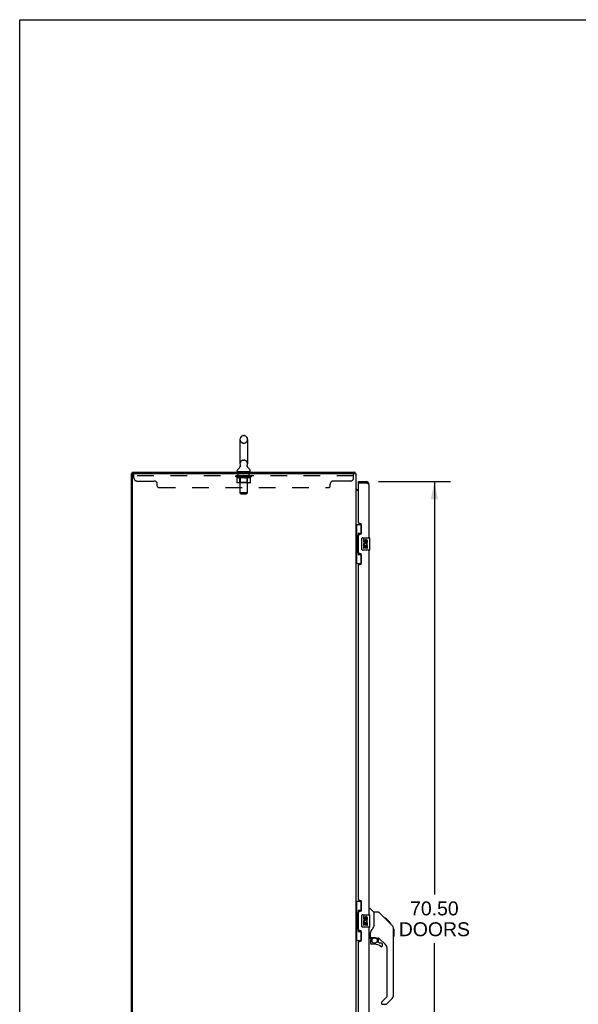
# Model space of a CAD drawing. Header units: inches. Extents: x 0 to 243, y 0 to 157.
# Tile 7 of 22: x 0 to 45, y 78 to 157. Entities that reach past the tile are written whole.
import ezdxf

# ---------------------------------------------------------------- set-up
doc = ezdxf.new("R2010")
doc.units = ezdxf.units.IN
doc.header["$LTSCALE"] = 13.357143
doc.header["$MEASUREMENT"] = 0
doc.linetypes.add('HIDDEN', pattern=[0.2, 0.1, -0.1])
doc.layers.get('0').update_dxf_attribs({"linetype": 'CONTINUOUS'})
for name, color, linetype in [('02___PRT_ALL_AXES', 7, 'CONTINUOUS'), ('DEFAULT_2', 8, 'HIDDEN'), ('DIMENSIONS', 7, 'CONTINUOUS')]:
    doc.layers.add(name, color=color, linetype=linetype)
doc.styles.get("Standard").update_dxf_attribs({"font": 'arial.ttf'})
doc.dimstyles.new('DIMSTYLE_2', dxfattribs={"dimtxt": 1.114286, "dimasz": 1.428571, "dimexe": 0.09, "dimexo": 0.07, "dimgap": 0.039, "dimtad": 0, "dimtih": 1, "dimtoh": 1, "dimzin": 4, "dimdsep": 46, "dimtxsty": 'Standard', "dimblk": '_FILLED', "dimblk1": '_FILLED', "dimblk2": '_FILLED', "dimcen": 0.09, "dimazin": 1, "dimtfac": 1, "dimtdec": 3, "dimtofl": 0, "dimtmove": 0, "dimatfit": 3, "dimldrblk": '_FILLED', "dimfxl": 1, "dimtolj": 1, "dimtzin": 4, "dimarcsym": 0})

# ---------------------------------------------------------------- blocks, each defined once
blk = doc.blocks.new('_FILLED')
at = {"color": 0, "linetype": 'ByBlock'}
blk.add_solid([(0, 0), (-1, 0.2), (-1, -0.2)], dxfattribs=at)
blk = doc.blocks.new('*D19')
at = {"layer": 'DIMENSIONS', "color": 2, "linetype": 'Continuous'}
for p, q in [((28.789, 120.07), (34.556, 120.07)), ((33.27, 120.07), (33.27, 86.937)), ((33.27, 49.57), (33.27, 83.037)), ((28.789, 49.57), (34.556, 49.57))]:
    blk.add_line(p, q, dxfattribs=at)
at = {"layer": 'DIMENSIONS', "color": 2, "linetype": 'Continuous', "xscale": 1.4285714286, "yscale": 1.4285714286, "zscale": 1.4285714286}
for p, rotation in [((33.27, 120.07), 90), ((33.27, 49.57), 270)]:
    blk.add_blockref('_FILLED', p, dxfattribs=dict(at, rotation=rotation))
at = {"layer": 'DIMENSIONS', "color": 2, "linetype": 'Continuous', "insert": (33.27, 86.38), "char_height": 1.1143, "width": 5.69984, "attachment_point": 2, "line_spacing_factor": 0.9}
blk.add_mtext('70.50\\PDOORS', dxfattribs=at)

msp = doc.modelspace()

# ---------------------------------------------------------------- linework, layer by layer
at = {"color": 7, "linetype": 'Continuous'}
for p, q in [((0, 0), (0, 157.143)), ((0, 157.143), (242.857, 157.143)), ((17.671, 123.466), (17.671, 121.491)), ((17.934, 123.766), (18.021, 123.766)), ((18.283, 123.466), (18.283, 121.491)), ((17.454, 120.919), (17.454, 120.958)), ((17.686, 121.272), (17.684, 121.267)), ((18.5, 120.919), (18.5, 120.958)), ((9.029, 120.716), (8.977, 120.716)), ((9.029, 120.82), (9.029, 120.716)), ((9.029, 120.82), (26.9, 120.82)), ((17.477, 120.85), (17.477, 120.82)), ((18.477, 120.85), (17.477, 120.85)), ((18.477, 120.85), (18.477, 120.82)), ((26.9, 120.82), (26.9, 120.716)), ((26.914, 120.774), (26.912, 120.789)), ((26.927, 120.723), (26.917, 120.716)), ((26.982, 119.456), (26.98, 119.454)), ((27.12, 119.424), (27.181, 119.424)), ((27.181, 119.966), (27.181, 120.07)), ((27.201, 119.966), (27.181, 119.966)), ((27.789, 120.07), (27.789, 119.966)), ((26.977, 116.645), (27.418, 116.645)), ((27.016, 116.645), (27.016, 115.62)), ((27.381, 116.645), (27.381, 115.865)), ((26.995, 115.62), (26.995, 114.52)), ((26.995, 115.62), (27.117, 115.62)), ((27.117, 115.65), (27.117, 115.671)), ((27.117, 114.52), (27.117, 115.62)), ((27.154, 115.91), (27.154, 114.23)), ((27.381, 115.91), (27.154, 115.91)), ((27.44, 114.67), (27.44, 115.47)), ((27.54, 115.57), (28.08, 115.57)), ((28.095, 114.585), (28.095, 115.555)), ((26.995, 114.52), (27.117, 114.52)), ((27.016, 114.52), (27.016, 113.495)), ((27.117, 114.469), (27.117, 114.49)), ((27.154, 114.23), (27.381, 114.23)), ((27.381, 114.275), (27.381, 113.495)), ((28.08, 114.57), (27.54, 114.57)), ((26.977, 113.495), (27.418, 113.495)), ((26.977, 86.395), (27.418, 86.395)), ((27.016, 86.395), (27.016, 85.37)), ((27.381, 86.395), (27.381, 85.615)), ((26.995, 85.37), (27.117, 85.37)), ((26.995, 85.37), (26.995, 84.27)), ((27.117, 85.4), (27.117, 85.421)), ((27.117, 84.27), (27.117, 85.37)), ((27.381, 85.66), (27.154, 85.66)), ((27.154, 85.66), (27.154, 83.98)), ((28.035, 85.824), (28.098, 85.824)), ((28.423, 85.515), (28.126, 85.812)), ((28.79, 85.509), (28.429, 85.509)), ((28.429, 84.405), (28.429, 85.509)), ((29.611, 84.721), (28.846, 85.486)), ((27.44, 84.42), (27.44, 85.22)), ((27.54, 85.32), (28.08, 85.32)), ((28.095, 84.335), (28.095, 85.305)), ((29.367, 85.031), (29.3, 85.031)), ((29.375, 85.024), (29.308, 85.024)), ((29.384, 85.014), (29.317, 85.014)), ((29.391, 85.008), (29.324, 85.008)), ((29.399, 85), (29.332, 85)), ((29.418, 84.98), (29.352, 84.98)), ((29.367, 85.031), (29.694, 84.705)), ((29.441, 84.958), (29.374, 84.958)), ((29.464, 84.934), (29.397, 84.934)), ((29.488, 84.911), (29.421, 84.911)), ((29.512, 84.887), (29.445, 84.887)), ((29.535, 84.863), (29.469, 84.863)), ((29.558, 84.841), (29.491, 84.841)), ((29.578, 84.821), (29.511, 84.821)), ((29.595, 84.803), (29.528, 84.803)), ((29.608, 84.79), (29.541, 84.79)), ((29.612, 84.786), (29.546, 84.786)), ((29.615, 84.784), (29.548, 84.784)), ((29.614, 84.784), (29.548, 84.784)), ((29.616, 84.783), (29.549, 84.783)), ((29.584, 84.748), (29.55, 84.782)), ((29.618, 84.781), (29.551, 84.781)), ((29.623, 84.776), (29.556, 84.776)), ((29.629, 84.77), (29.562, 84.77)), ((29.642, 84.757), (29.575, 84.757)), ((29.611, 84.721), (29.584, 84.748)), ((29.657, 84.741), (29.59, 84.741)), ((29.665, 84.734), (29.598, 84.734)), ((29.672, 84.727), (29.605, 84.727)), ((29.611, 84.721), (29.889, 84.442)), ((29.684, 84.715), (29.617, 84.715)), ((29.689, 84.71), (29.622, 84.71)), ((29.692, 84.706), (29.626, 84.706)), ((29.694, 84.705), (29.627, 84.705)), ((29.694, 84.705), (29.627, 84.705)), ((29.694, 84.704), (29.628, 84.704)), ((29.779, 84.62), (29.694, 84.704)), ((29.712, 84.62), (29.779, 84.62)), ((29.78, 84.618), (29.713, 84.618)), ((29.783, 84.616), (29.716, 84.616)), ((29.78, 84.618), (29.783, 84.616)), ((26.995, 84.27), (27.117, 84.27)), ((27.016, 84.27), (27.016, 83.245)), ((27.117, 84.219), (27.117, 84.24)), ((27.154, 83.98), (27.381, 83.98)), ((27.381, 84.025), (27.381, 83.245)), ((28.08, 84.32), (27.54, 84.32)), ((28.154, 83.481), (28.154, 83.888)), ((28.429, 84.467), (28.408, 84.41)), ((30.003, 84.187), (30.003, 84.194)), ((30.004, 78.881), (30.004, 84.165)), ((30.016, 84.169), (30.016, 83.582)), ((26.977, 83.245), (27.418, 83.245)), ((28.035, 83.442), (28.114, 83.442)), ((28.154, 83.264), (28.154, 83.027)), ((28.173, 83.483), (28.468, 83.483)), ((28.211, 83.404), (28.291, 83.483)), ((28.217, 83.398), (28.214, 83.401)), ((28.221, 83.394), (28.217, 83.398)), ((28.225, 83.39), (28.221, 83.394)), ((28.654, 83.442), (28.741, 83.442)), ((28.783, 83.11), (28.783, 83.437)), ((28.787, 83.102), (28.859, 83.03)), ((29.319, 82.946), (28.818, 83.447)), ((29.02, 83.027), (28.867, 83.027)), ((28.468, 82.948), (28.232, 82.948)), ((29.098, 82.829), (29.098, 82.948)), ((29.492, 78.795), (29.492, 82.528)), ((29.02, 78.271), (29.02, 78.206)), ((29.033, 78.304), (29.469, 78.74)), ((29.889, 78.602), (29.436, 78.15)), ((29.098, 78.127), (29.381, 78.127))]:
    msp.add_line(p, q, dxfattribs=at)
at = {"color": 3, "linetype": 'Continuous'}
for p, q in [((8.977, 48.924), (8.977, 120.716)), ((9.029, 120.716), (26.977, 120.716)), ((9.029, 120.654), (9.029, 48.987)), ((26.977, 120.716), (26.977, 48.924)), ((27.181, 119.372), (26.977, 119.372)), ((27.181, 120.07), (27.789, 120.07)), ((27.181, 116.778), (27.181, 119.946)), ((27.201, 119.966), (27.789, 119.966)), ((28.035, 115.57), (28.035, 119.824)), ((27.301, 116.718), (27.241, 116.718)), ((27.431, 115.968), (27.431, 116.588)), ((27.181, 114.363), (27.181, 115.778)), ((27.241, 115.838), (27.301, 115.838)), ((27.301, 114.303), (27.241, 114.303)), ((27.431, 113.553), (27.431, 114.173)), ((28.035, 85.32), (28.035, 114.57)), ((27.181, 86.528), (27.181, 113.363)), ((27.241, 113.423), (27.301, 113.423)), ((27.301, 86.468), (27.241, 86.468)), ((27.431, 85.718), (27.431, 86.338)), ((27.181, 84.113), (27.181, 85.528)), ((27.241, 85.588), (27.301, 85.588)), ((27.301, 84.053), (27.241, 84.053)), ((27.431, 83.303), (27.431, 83.923)), ((28.035, 55.07), (28.035, 84.32)), ((27.181, 56.278), (27.181, 83.113)), ((27.241, 83.173), (27.301, 83.173))]:
    msp.add_line(p, q, dxfattribs=at)
at = {"color": 7, "linetype": 'Continuous'}
for points in [[(17.691, 121.383), (17.692, 121.379), (17.694, 121.375), (17.695, 121.37), (17.696, 121.365), (17.697, 121.36), (17.698, 121.355), (17.699, 121.35), (17.699, 121.345), (17.7, 121.34), (17.7, 121.335), (17.7, 121.33), (17.7, 121.325), (17.699, 121.32), (17.699, 121.315), (17.698, 121.31), (17.697, 121.305), (17.696, 121.3), (17.695, 121.295), (17.693, 121.29), (17.692, 121.286), (17.69, 121.281), (17.688, 121.276), (17.686, 121.272)], [(18.271, 121.267), (18.269, 121.272), (18.267, 121.276), (18.265, 121.281), (18.263, 121.285), (18.261, 121.29), (18.26, 121.295), (18.259, 121.3), (18.258, 121.305), (18.257, 121.31), (18.256, 121.315), (18.256, 121.32), (18.255, 121.325), (18.255, 121.33), (18.255, 121.335), (18.255, 121.34), (18.255, 121.345), (18.256, 121.35), (18.257, 121.355), (18.257, 121.36), (18.258, 121.365), (18.26, 121.37), (18.261, 121.375), (18.263, 121.379), (18.264, 121.383)], [(26.912, 120.789), (26.912, 120.794), (26.911, 120.798), (26.911, 120.802), (26.91, 120.806), (26.909, 120.809), (26.909, 120.812), (26.908, 120.814), (26.907, 120.816), (26.905, 120.818), (26.904, 120.819), (26.903, 120.82), (26.902, 120.82), (26.9, 120.82)], [(26.927, 120.723), (26.925, 120.725), (26.924, 120.728), (26.922, 120.731), (26.921, 120.735), (26.919, 120.74), (26.918, 120.744), (26.917, 120.749), (26.916, 120.754), (26.915, 120.759), (26.915, 120.764), (26.914, 120.769), (26.914, 120.774)], [(26.98, 119.454), (26.979, 119.452), (26.978, 119.451), (26.978, 119.449), (26.977, 119.448), (26.977, 119.447)], [(26.989, 119.464), (26.987, 119.462), (26.985, 119.46), (26.983, 119.458), (26.982, 119.456)], [(26.999, 119.472), (26.996, 119.469), (26.993, 119.467), (26.991, 119.465), (26.989, 119.464)], [(27.006, 119.48), (27.007, 119.48), (27.007, 119.479), (27.006, 119.479), (27.006, 119.478), (27.005, 119.477), (27.004, 119.476), (27.003, 119.475), (27.001, 119.473), (26.999, 119.472)], [(27.154, 115.886), (27.155, 115.883), (27.155, 115.879), (27.156, 115.875), (27.157, 115.871), (27.159, 115.866), (27.161, 115.861), (27.163, 115.856), (27.166, 115.85), (27.17, 115.843), (27.174, 115.836), (27.178, 115.829), (27.183, 115.821), (27.188, 115.813), (27.19, 115.809)], [(27.44, 115.47), (27.441, 115.476), (27.441, 115.483), (27.442, 115.489), (27.444, 115.495), (27.445, 115.5), (27.447, 115.506)], [(27.447, 114.634), (27.445, 114.64), (27.444, 114.645), (27.442, 114.651), (27.441, 114.657), (27.441, 114.664), (27.44, 114.67)], [(27.19, 114.331), (27.188, 114.327), (27.183, 114.319), (27.178, 114.311), (27.174, 114.304), (27.17, 114.297), (27.166, 114.291), (27.163, 114.285), (27.161, 114.279), (27.159, 114.274), (27.157, 114.269), (27.156, 114.265), (27.155, 114.261), (27.155, 114.257), (27.154, 114.254)], [(27.154, 85.636), (27.155, 85.633), (27.155, 85.629), (27.156, 85.625), (27.157, 85.621), (27.159, 85.616), (27.161, 85.611), (27.163, 85.606), (27.166, 85.6), (27.17, 85.593), (27.174, 85.586), (27.178, 85.579), (27.183, 85.571), (27.188, 85.563), (27.19, 85.559)], [(28.846, 85.486), (28.838, 85.493), (28.83, 85.498), (28.82, 85.503), (28.811, 85.506), (28.801, 85.508), (28.79, 85.509)], [(27.44, 85.22), (27.441, 85.226), (27.441, 85.233), (27.442, 85.239), (27.444, 85.245), (27.445, 85.25), (27.447, 85.256)], [(29.55, 84.782), (29.528, 84.804), (29.506, 84.826), (29.484, 84.848)], [(27.19, 84.081), (27.188, 84.077), (27.183, 84.069), (27.178, 84.061), (27.174, 84.054), (27.17, 84.047), (27.166, 84.041), (27.163, 84.035), (27.161, 84.029), (27.159, 84.024), (27.157, 84.019), (27.156, 84.015), (27.155, 84.011), (27.155, 84.007), (27.154, 84.004)], [(27.447, 84.384), (27.445, 84.39), (27.444, 84.395), (27.442, 84.401), (27.441, 84.407), (27.441, 84.414), (27.44, 84.42)], [(28.207, 84.059), (28.196, 84.043), (28.181, 84.014), (28.168, 83.982), (28.16, 83.948), (28.155, 83.913), (28.154, 83.888)], [(28.408, 84.41), (28.378, 84.341), (28.341, 84.27), (28.299, 84.197), (28.251, 84.124), (28.207, 84.059)], [(30.004, 84.165), (30.003, 84.193), (29.998, 84.235), (29.988, 84.276), (29.974, 84.315), (29.956, 84.352), (29.934, 84.388), (29.909, 84.421), (29.889, 84.442)], [(28.225, 83.39), (28.216, 83.379), (28.207, 83.369), (28.2, 83.357), (28.193, 83.345), (28.187, 83.332), (28.182, 83.319), (28.178, 83.306), (28.176, 83.292), (28.174, 83.278), (28.174, 83.264)], [(28.214, 83.401), (28.213, 83.402), (28.212, 83.403), (28.211, 83.403), (28.211, 83.404)], [(28.468, 83.483), (28.475, 83.483), (28.495, 83.482), (28.516, 83.48), (28.537, 83.476), (28.557, 83.471), (28.575, 83.466), (28.591, 83.46), (28.605, 83.455), (28.617, 83.451), (28.627, 83.448), (28.636, 83.445), (28.644, 83.443)], [(28.644, 83.443), (28.652, 83.442), (28.653, 83.442)]]:
    msp.add_lwpolyline(points, dxfattribs=at)
at = {"color": 3, "linetype": 'Continuous'}
for points in [[(27.883, 119.93), (27.868, 119.936), (27.853, 119.942), (27.837, 119.948), (27.821, 119.954), (27.789, 119.966)], [(28.035, 119.824), (28.035, 119.829), (28.033, 119.835), (28.031, 119.841), (28.027, 119.847), (28.022, 119.853), (28.017, 119.859), (28.01, 119.865), (28.002, 119.871), (27.994, 119.877), (27.984, 119.883), (27.974, 119.889), (27.963, 119.895), (27.951, 119.901), (27.939, 119.907), (27.926, 119.913), (27.912, 119.919), (27.898, 119.924), (27.883, 119.93)]]:
    msp.add_lwpolyline(points, dxfattribs=at)
at = {"color": 7, "linetype": 'Continuous'}
msp.add_circle((28.468, 83.243), 0.217, dxfattribs=at)
for centre, radius, start, end in [((17.977, 123.466), 0.306, 105.63034, 180), ((17.934, 123.622), 0.144, 90, 105.63034), ((18.021, 123.622), 0.144, 74.36966, 90), ((17.977, 123.466), 0.306, 0, 74.36966), ((17.598, 120.958), 0.144, 124.66265, 180), ((17.523, 120.919), 0.069, 180, 270), ((17.219, 121.507), 0.523, 304.66237, 336.93176), ((17.977, 121.491), 0.306, 180, 200.48713), ((18.736, 121.507), 0.523, 203.06823, 235.33763), ((17.977, 121.491), 0.306, 339.51287, 360), ((18.431, 120.919), 0.069, 270, 360), ((18.357, 120.958), 0.144, 0, 55.33735), ((26.731, 120.574), 0.246, 35.33047, 37.39407), ((27.12, 119.567), 0.142, 180, 270), ((27.789, 119.824), 0.142, 48.63357, 90), ((27.871, 119.68), 0.26, 90, 92.62743), ((27.54, 115.47), 0.1, 90, 158.80036), ((28.08, 115.555), 0.015, 0, 90), ((27.54, 114.67), 0.1, 201.20502, 270), ((28.08, 114.585), 0.015, 270, 360), ((28.098, 85.785), 0.0394, 45, 90), ((28.409, 85.501), 0.0197, 0, 45), ((27.54, 85.22), 0.1, 90, 158.80036), ((28.08, 85.305), 0.015, 0, 90), ((27.54, 84.42), 0.1, 201.20502, 270), ((28.08, 84.335), 0.015, 270, 360), ((29.996, 84.169), 0.0197, 0, 68.93953), ((28.114, 83.481), 0.0394, 270, 360), ((28.173, 83.503), 0.0197, 180, 270), ((28.35, 83.264), 0.197, 135, 180), ((28.232, 83.027), 0.0787, 180, 270), ((28.741, 83.245), 0.197, 52.51213, 90), ((28.795, 83.11), 0.0118, 180, 225), ((28.867, 83.039), 0.0118, 225, 270), ((29.02, 82.948), 0.0787, 0, 90), ((29.996, 83.582), 0.0197, 293.60704, 360), ((28.468, 82.161), 0.787, 50.4788, 90), ((29.02, 82.829), 0.0787, 230.4788, 360), ((28.902, 82.528), 0.591, 0, 45), ((29.067, 78.271), 0.0472, 135, 180), ((29.413, 78.795), 0.0787, 315, 360), ((29.61, 78.881), 0.394, 315, 360), ((29.098, 78.206), 0.0787, 180, 270), ((29.381, 78.206), 0.0787, 270, 315)]:
    msp.add_arc(centre, radius, start, end, dxfattribs=at)
at = {"color": 3, "linetype": 'Continuous'}
for centre, radius, start, end in [((9.092, 120.654), 0.0625, 90, 180), ((27.201, 119.946), 0.02, 90, 180), ((27.789, 119.824), 0.246, 0, 90), ((27.241, 116.778), 0.06, 180, 270), ((27.301, 116.588), 0.13, 0, 90), ((27.241, 115.778), 0.06, 90, 180), ((27.301, 115.968), 0.13, 270, 360), ((27.241, 114.363), 0.06, 180, 270), ((27.301, 114.173), 0.13, 0, 90), ((27.241, 113.363), 0.06, 90, 180), ((27.301, 113.553), 0.13, 270, 360), ((27.241, 86.528), 0.06, 180, 270), ((27.301, 86.338), 0.13, 0, 90), ((27.241, 85.528), 0.06, 90, 180), ((27.301, 85.718), 0.13, 270, 360), ((27.241, 84.113), 0.06, 180, 270), ((27.301, 83.923), 0.13, 0, 90), ((27.241, 83.113), 0.06, 90, 180), ((27.301, 83.303), 0.13, 270, 360)]:
    msp.add_arc(centre, radius, start, end, dxfattribs=at)
at = {"color": 7, "linetype": 'Continuous'}
for centre, start_param, end_param in [((27.222, 115.661), 0.699287, 1.51401), ((27.222, 115.661), -4.655602, -3.84088), ((27.222, 114.48), 0.699287, 1.51401), ((27.222, 114.48), -4.655602, -3.84088), ((27.222, 85.411), 0.699287, 1.51401), ((27.222, 85.411), -4.655602, -3.84088), ((27.222, 84.23), 0.699287, 1.51401), ((27.222, 84.23), -4.655602, -3.84088)]:
    msp.add_ellipse(centre, major_axis=(0, 0.18), ratio=0.579493, start_param=start_param, end_param=end_param, dxfattribs=at)
at = {"layer": '02___PRT_ALL_AXES', "color": 8, "linetype": 'HIDDEN'}
for p, q in [((17.54, 120.529), (17.54, 120.716)), ((18.415, 120.716), (17.54, 120.716)), ((18.415, 120.529), (17.54, 120.529)), ((18.415, 120.529), (18.415, 120.716))]:
    msp.add_line(p, q, dxfattribs=at)
at = {"layer": '02___PRT_ALL_AXES', "color": 7, "linetype": 'Continuous'}
for p, q in [((27.578, 115.416), (27.578, 115.279)), ((27.641, 115.416), (27.578, 115.416)), ((27.641, 115.279), (27.641, 115.416)), ((27.578, 114.955), (27.578, 114.724)), ((27.596, 114.955), (27.578, 114.955)), ((27.578, 114.724), (27.641, 114.724)), ((27.631, 114.955), (27.658, 114.974)), ((27.631, 114.955), (27.892, 114.955)), ((27.641, 114.724), (27.641, 114.892)), ((27.641, 114.892), (27.706, 114.892)), ((27.706, 115.342), (27.706, 115.273)), ((27.706, 114.892), (27.706, 114.756)), ((27.706, 114.756), (27.767, 114.756)), ((27.767, 115.279), (27.767, 115.321)), ((27.767, 114.756), (27.767, 114.892)), ((27.767, 114.892), (27.83, 114.892)), ((27.822, 114.991), (27.879, 114.966)), ((27.83, 115.322), (27.83, 115.185)), ((27.83, 115.185), (27.892, 115.185)), ((27.83, 114.892), (27.83, 114.724)), ((27.83, 114.724), (27.892, 114.724)), ((27.892, 115.185), (27.892, 115.322)), ((27.892, 114.724), (27.892, 114.955)), ((27.641, 85.166), (27.578, 85.166)), ((27.578, 85.166), (27.578, 85.029)), ((27.596, 84.705), (27.578, 84.705)), ((27.578, 84.705), (27.578, 84.474)), ((27.631, 84.705), (27.658, 84.724)), ((27.631, 84.705), (27.892, 84.705)), ((27.641, 85.029), (27.641, 85.166)), ((27.641, 84.642), (27.706, 84.642)), ((27.641, 84.474), (27.641, 84.642)), ((27.706, 85.092), (27.706, 85.023)), ((27.706, 84.642), (27.706, 84.506)), ((27.767, 85.029), (27.767, 85.071)), ((27.767, 84.642), (27.83, 84.642)), ((27.767, 84.506), (27.767, 84.642)), ((27.822, 84.741), (27.879, 84.716)), ((27.83, 85.072), (27.83, 84.935)), ((27.83, 84.935), (27.892, 84.935)), ((27.83, 84.642), (27.83, 84.474)), ((27.892, 84.935), (27.892, 85.072)), ((27.892, 84.474), (27.892, 84.705)), ((27.578, 84.474), (27.641, 84.474)), ((27.706, 84.506), (27.767, 84.506)), ((27.83, 84.474), (27.892, 84.474))]:
    msp.add_line(p, q, dxfattribs=at)
for centre, radius, start, end in [((27.798, 115.322), 0.0943, 68.69989, 167.43379), ((27.798, 115.322), 0.0943, 0, 68.67039), ((27.672, 115.279), 0.0943, 180, 360), ((27.732, 115.028), 0.154, 161.41988, 206.19629), ((27.735, 115.028), 0.157, 336.59665, 161.87913), ((27.735, 115.028), 0.157, 205.73705, 207.8532), ((27.672, 115.279), 0.0314, 180, 261.22946), ((27.735, 115.028), 0.0943, 336.59665, 215.11217), ((27.672, 115.284), 0.0362, 263.42855, 341.76278), ((27.798, 115.322), 0.0314, 0, 180.04847), ((27.672, 85.029), 0.0943, 180, 360), ((27.732, 84.778), 0.154, 161.41988, 206.19629), ((27.735, 84.778), 0.157, 336.59665, 161.87913), ((27.735, 84.778), 0.157, 205.73705, 207.8532), ((27.672, 85.029), 0.0314, 180, 261.22946), ((27.735, 84.778), 0.0943, 336.59665, 215.11217), ((27.672, 85.034), 0.0362, 263.42855, 341.76278), ((27.798, 85.072), 0.0943, 68.69989, 167.43379), ((27.798, 85.072), 0.0314, 0, 180.04847), ((27.798, 85.072), 0.0943, 0, 68.67039)]:
    msp.add_arc(centre, radius, start, end, dxfattribs=at)
at = {"layer": 'DEFAULT_2', "color": 8, "linetype": 'HIDDEN'}
for p, q in [((17.934, 123.166), (18.021, 123.166)), ((17.934, 121.791), (18.021, 121.791)), ((9.165, 120.371), (9.165, 120.716)), ((26.79, 120.529), (9.165, 120.529)), ((9.415, 120.121), (10.79, 120.121)), ((17.344, 120.483), (17.344, 120.53)), ((17.443, 120.414), (17.344, 120.483)), ((18.611, 120.483), (17.344, 120.483)), ((17.354, 120.523), (17.354, 120.53)), ((17.362, 120.52), (17.362, 120.523)), ((17.362, 120.52), (18.592, 120.52)), ((17.371, 120.52), (17.371, 120.523)), ((17.372, 120.52), (17.372, 120.523)), ((17.382, 120.523), (17.382, 120.53)), ((17.399, 120.52), (17.399, 120.523)), ((17.4, 120.52), (17.4, 120.523)), ((17.429, 120.523), (17.429, 120.53)), ((17.443, 120.52), (17.443, 120.523)), ((17.443, 120.009), (17.443, 120.414)), ((17.443, 120.414), (17.457, 120.404)), ((17.446, 120.52), (17.446, 120.523)), ((17.65, 120.523), (17.449, 120.523)), ((17.471, 120.396), (17.457, 120.404)), ((17.485, 120.388), (17.471, 120.396)), ((17.498, 120.382), (17.485, 120.389)), ((17.492, 120.523), (17.492, 120.53)), ((17.494, 120.52), (17.494, 120.523)), ((17.494, 120.52), (17.494, 120.523)), ((17.497, 120.52), (17.497, 120.523)), ((17.512, 120.376), (17.498, 120.382)), ((17.505, 120.52), (17.505, 120.523)), ((17.505, 120.52), (17.505, 120.523)), ((17.508, 120.52), (17.508, 120.523)), ((17.511, 120.52), (17.511, 120.524)), ((17.525, 120.372), (17.512, 120.376)), ((17.516, 120.52), (17.516, 120.523)), ((17.629, 120.372), (17.525, 120.372)), ((17.53, 120.52), (17.53, 120.523)), ((17.548, 120.52), (17.548, 120.523)), ((17.549, 120.52), (17.549, 120.526)), ((17.569, 120.52), (17.569, 120.523)), ((17.569, 120.52), (17.569, 120.523)), ((17.57, 120.523), (17.57, 120.53)), ((17.58, 120.52), (17.58, 120.523)), ((17.584, 120.52), (17.584, 120.523)), ((17.593, 120.52), (17.593, 120.523)), ((17.605, 120.52), (17.605, 120.527)), ((17.62, 120.52), (17.62, 120.523)), ((17.623, 120.52), (17.623, 120.523)), ((17.629, 120.372), (17.642, 120.376)), ((17.656, 120.382), (17.642, 120.376)), ((17.651, 120.52), (17.651, 120.523)), ((17.717, 120.523), (17.655, 120.523)), ((17.67, 120.389), (17.656, 120.382)), ((17.661, 120.523), (17.661, 120.53)), ((17.665, 120.85), (17.665, 120.82)), ((17.665, 120.012), (17.665, 120.48)), ((17.668, 120.52), (17.668, 120.523)), ((17.683, 120.396), (17.669, 120.389)), ((17.672, 120.52), (17.672, 120.523)), ((17.677, 119.169), (17.677, 120.816)), ((17.678, 120.52), (17.678, 120.528)), ((17.682, 120.52), (17.682, 120.523)), ((17.697, 120.405), (17.683, 120.396)), ((17.693, 120.52), (17.693, 120.523)), ((17.711, 120.414), (17.697, 120.405)), ((17.711, 120.009), (17.711, 120.414)), ((17.711, 120.414), (17.74, 120.405)), ((17.717, 120.52), (17.717, 120.523)), ((17.792, 120.523), (17.733, 120.523)), ((17.768, 120.396), (17.74, 120.405)), ((17.754, 120.52), (17.754, 120.523)), ((17.761, 120.523), (17.761, 120.53)), ((17.765, 120.52), (17.765, 120.523)), ((17.767, 120.52), (17.767, 120.529)), ((17.796, 120.388), (17.768, 120.396)), ((17.77, 120.52), (17.77, 120.523)), ((17.777, 120.52), (17.777, 120.523)), ((17.792, 120.52), (17.792, 120.523)), ((17.824, 120.382), (17.796, 120.388)), ((17.873, 120.523), (17.818, 120.523)), ((17.851, 120.376), (17.823, 120.382)), ((17.832, 120.52), (17.832, 120.523)), ((17.878, 120.372), (17.851, 120.376)), ((17.863, 120.523), (17.977, 120.53)), ((17.867, 120.523), (17.867, 120.53)), ((17.868, 120.53), (17.867, 120.53)), ((17.868, 120.523), (17.868, 120.53)), ((17.868, 120.52), (17.868, 120.523)), ((17.872, 120.52), (17.872, 120.524)), ((17.873, 120.52), (17.873, 120.523)), ((17.873, 120.52), (17.873, 120.523)), ((18.076, 120.372), (17.878, 120.372)), ((17.957, 120.523), (17.908, 120.523)), ((17.914, 120.52), (17.914, 120.523)), ((17.957, 120.52), (17.957, 120.523)), ((17.975, 120.523), (17.975, 120.523)), ((17.975, 120.52), (17.975, 120.523)), ((17.975, 120.52), (17.975, 120.523)), ((17.977, 120.523), (17.977, 120.53)), ((17.977, 120.53), (18.092, 120.523)), ((17.98, 120.52), (17.98, 120.523)), ((17.98, 120.52), (17.98, 120.523)), ((17.98, 120.523), (17.98, 120.523)), ((17.998, 120.52), (17.998, 120.523)), ((17.998, 120.523), (18.046, 120.523)), ((18.041, 120.52), (18.041, 120.523)), ((18.076, 120.372), (18.104, 120.376)), ((18.082, 120.52), (18.082, 120.523)), ((18.082, 120.52), (18.082, 120.523)), ((18.082, 120.523), (18.136, 120.523)), ((18.083, 120.52), (18.083, 120.524)), ((18.087, 120.523), (18.087, 120.53)), ((18.087, 120.523), (18.087, 120.53)), ((18.087, 120.53), (18.087, 120.53)), ((18.087, 120.52), (18.087, 120.523)), ((18.132, 120.382), (18.104, 120.376)), ((18.123, 120.52), (18.123, 120.523)), ((18.16, 120.389), (18.132, 120.382)), ((18.189, 120.397), (18.16, 120.389)), ((18.162, 120.52), (18.162, 120.523)), ((18.162, 120.523), (18.222, 120.523)), ((18.178, 120.52), (18.178, 120.523)), ((18.185, 120.52), (18.185, 120.523)), ((18.188, 120.52), (18.188, 120.529)), ((18.217, 120.405), (18.188, 120.396)), ((18.19, 120.52), (18.19, 120.523)), ((18.194, 120.523), (18.194, 120.53)), ((18.201, 120.52), (18.201, 120.523)), ((18.246, 120.415), (18.217, 120.405)), ((18.237, 120.52), (18.237, 120.523)), ((18.237, 120.523), (18.299, 120.523)), ((18.246, 120.009), (18.246, 120.415)), ((18.246, 120.415), (18.261, 120.405)), ((18.261, 120.52), (18.261, 120.523)), ((18.276, 120.396), (18.261, 120.405)), ((18.272, 120.52), (18.272, 120.523)), ((18.29, 120.388), (18.276, 120.396)), ((18.277, 119.169), (18.277, 120.816)), ((18.277, 120.52), (18.277, 120.528)), ((18.283, 120.52), (18.283, 120.523)), ((18.287, 120.52), (18.287, 120.523)), ((18.29, 120.85), (18.29, 120.82)), ((18.29, 120.012), (18.29, 120.48)), ((18.304, 120.382), (18.29, 120.389)), ((18.294, 120.523), (18.294, 120.53)), ((18.304, 120.52), (18.304, 120.523)), ((18.304, 120.523), (18.611, 120.523)), ((18.319, 120.376), (18.304, 120.382)), ((18.333, 120.372), (18.319, 120.376)), ((18.332, 120.52), (18.332, 120.523)), ((18.427, 120.372), (18.333, 120.372)), ((18.335, 120.52), (18.335, 120.523)), ((18.35, 120.52), (18.35, 120.527)), ((18.361, 120.52), (18.361, 120.523)), ((18.371, 120.52), (18.371, 120.523)), ((18.375, 120.52), (18.375, 120.523)), ((18.384, 120.523), (18.384, 120.53)), ((18.386, 120.52), (18.386, 120.523)), ((18.386, 120.52), (18.386, 120.523)), ((18.406, 120.52), (18.406, 120.526)), ((18.407, 120.52), (18.407, 120.523)), ((18.425, 120.52), (18.425, 120.523)), ((18.427, 120.372), (18.441, 120.376)), ((18.439, 120.52), (18.439, 120.523)), ((18.455, 120.382), (18.441, 120.376)), ((18.443, 120.52), (18.443, 120.524)), ((18.447, 120.52), (18.447, 120.523)), ((18.45, 120.52), (18.45, 120.523)), ((18.45, 120.52), (18.45, 120.523)), ((18.47, 120.389), (18.455, 120.382)), ((18.457, 120.52), (18.457, 120.523)), ((18.46, 120.52), (18.46, 120.523)), ((18.461, 120.52), (18.461, 120.523)), ((18.463, 120.523), (18.463, 120.53)), ((18.484, 120.397), (18.47, 120.389)), ((18.499, 120.406), (18.484, 120.396)), ((18.489, 120.526), (18.61, 120.528)), ((18.489, 120.523), (18.489, 120.526)), ((18.514, 120.415), (18.499, 120.405)), ((18.509, 120.52), (18.509, 120.523)), ((18.511, 120.52), (18.511, 120.523)), ((18.514, 120.415), (18.611, 120.483)), ((18.514, 120.009), (18.514, 120.415)), ((18.526, 120.523), (18.526, 120.53)), ((18.554, 120.52), (18.554, 120.523)), ((18.556, 120.52), (18.556, 120.523)), ((18.572, 120.523), (18.572, 120.53)), ((18.583, 120.52), (18.583, 120.523)), ((18.584, 120.52), (18.584, 120.523)), ((18.592, 120.52), (18.592, 120.523)), ((18.601, 120.523), (18.601, 120.53)), ((18.61, 120.523), (18.61, 120.528)), ((18.611, 120.483), (18.611, 120.523)), ((26.54, 120.121), (25.165, 120.121)), ((26.79, 120.371), (26.79, 120.716)), ((11.04, 119.721), (11.04, 119.871)), ((11.17, 119.591), (24.785, 119.591)), ((18.471, 119.972), (17.486, 119.972)), ((17.665, 120.012), (17.625, 119.972)), ((18.29, 120.012), (17.665, 120.012)), ((17.722, 119.976), (17.72, 119.979)), ((17.727, 119.973), (17.725, 119.974)), ((17.73, 119.972), (17.727, 119.973)), ((17.732, 119.972), (17.73, 119.972)), ((18.29, 120.012), (18.33, 119.972)), ((24.915, 119.721), (24.915, 119.871)), ((17.746, 119.1), (17.677, 119.169)), ((18.277, 119.169), (17.677, 119.169)), ((17.746, 119.1), (18.208, 119.1)), ((18.208, 119.1), (18.277, 119.169))]:
    msp.add_line(p, q, dxfattribs=at)
for points in [[(17.486, 119.972), (17.481, 119.972), (17.476, 119.973), (17.471, 119.974), (17.466, 119.976), (17.461, 119.979), (17.457, 119.982), (17.453, 119.985), (17.45, 119.989), (17.447, 119.994), (17.445, 119.998), (17.444, 120.003), (17.443, 120.009)], [(17.712, 119.998), (17.711, 120.003), (17.711, 120.009)], [(17.713, 119.994), (17.712, 119.998), (17.711, 120.003), (17.711, 120.009)], [(17.725, 119.974), (17.722, 119.976), (17.72, 119.979), (17.718, 119.982), (17.716, 119.985), (17.714, 119.989), (17.713, 119.994)], [(17.718, 119.982), (17.716, 119.985), (17.714, 119.989)], [(18.225, 119.972), (18.227, 119.972), (18.23, 119.973), (18.232, 119.974), (18.235, 119.976), (18.237, 119.979), (18.239, 119.982), (18.241, 119.985), (18.243, 119.989), (18.244, 119.994), (18.245, 119.998), (18.246, 120.003), (18.246, 120.009)], [(18.471, 119.972), (18.476, 119.972), (18.481, 119.973), (18.486, 119.974), (18.491, 119.976), (18.496, 119.979), (18.5, 119.982), (18.504, 119.985), (18.507, 119.989), (18.51, 119.994), (18.512, 119.998), (18.513, 120.003), (18.514, 120.009)]]:
    msp.add_lwpolyline(points, dxfattribs=at)
for centre, radius, start, end in [((17.977, 123.466), 0.306, 180, 254.36966), ((17.977, 123.466), 0.306, 285.63034, 360), ((17.934, 123.309), 0.144, 254.36966, 270), ((18.021, 123.309), 0.144, 270, 285.63034), ((17.977, 121.491), 0.306, 105.63034, 180), ((17.934, 121.647), 0.144, 90, 105.63034), ((18.021, 121.647), 0.144, 74.36966, 90), ((17.977, 121.491), 0.306, 0, 74.36966), ((9.415, 120.371), 0.25, 180, 270), ((10.79, 119.871), 0.25, 0, 90), ((17.625, 120.48), 0.0398, 0, 89.99999), ((17.643, 120.816), 0.0345, 0, 90), ((18.312, 120.816), 0.0345, 90, 180), ((18.33, 120.48), 0.0398, 90.00001, 180), ((25.165, 119.871), 0.25, 90, 180), ((26.54, 120.371), 0.25, 270, 360), ((11.17, 119.721), 0.13, 180, 270), ((24.785, 119.721), 0.13, 270, 360)]:
    msp.add_arc(centre, radius, start, end, dxfattribs=at)
for centre, major_axis, ratio, start_param, end_param in [((17.977, 120.53), (0.633, 0.007), 0.05963, 2.96643, 3.140963), ((17.324, 120.518), (0.198, 0), 0.060556, 0.430652, 1.470503), ((17.977, 120.53), (0.633, 0), 0.060556, -3.141593, -2.96706), ((17.324, 120.511), (0.198, 0.002), 0.05963, 1.376596, 1.469874), ((17.977, 120.53), (0.633, 0.013), 0.05688, 2.791345, 2.965878), ((17.368, 120.518), (0.198, -0.002), 0.05963, 0.605815, 1.645666), ((17.3, 120.518), (0.198, 0.002), 0.05963, 0.25549, 1.295341), ((17.977, 120.53), (0.633, -0.007), 0.05963, -2.96643, -2.791898), ((17.368, 120.511), (0.198, 0), 0.060556, 1.551758, 1.645036), ((17.3, 120.511), (0.198, 0.004), 0.05688, 1.20151, 1.294789), ((17.37, 120.514), (0.164, 0.002), 0.05963, 1.065228, 1.614276), ((17.35, 120.514), (0.164, 0.003), 0.05688, 0.890143, 1.43919), ((17.408, 120.514), (0.164, 0), 0.060556, 1.240391, 1.789438), ((17.977, 120.53), (0.633, 0.019), 0.052395, 2.616403, 2.790936), ((17.431, 120.518), (0.198, -0.004), 0.05688, 0.7809, 1.820751), ((17.296, 120.518), (0.198, 0.004), 0.05688, 0.080405, 1.120256), ((17.977, 120.53), (0.633, -0.013), 0.05688, -2.791345, -2.616812), ((17.431, 120.511), (0.198, -0.002), 0.05963, 1.72692, 1.820198), ((17.296, 120.511), (0.198, 0.006), 0.052395, 1.026568, 1.119847), ((17.349, 120.514), (0.164, 0.005), 0.052395, 0.715201, 1.264248), ((17.463, 120.514), (0.164, -0.002), 0.05963, 1.415553, 1.9646), ((17.977, 120.53), (0.633, 0.025), 0.046319, 2.441654, 2.616187), ((17.51, 120.518), (0.198, -0.006), 0.052395, 0.955842, 1.995693), ((17.313, 120.518), (0.198, 0.006), 0.052395, -0.094537, 0.945314), ((17.977, 120.53), (0.633, -0.019), 0.052395, -2.616403, -2.44187), ((17.51, 120.511), (0.198, -0.004), 0.05688, 1.902006, 1.995284), ((17.313, 120.511), (0.198, 0.008), 0.046319, 0.851819, 0.945098), ((17.368, 120.514), (0.164, 0.006), 0.046319, 0.540452, 1.089499), ((17.535, 120.514), (0.164, -0.003), 0.05688, 1.590638, 2.139686), ((17.977, 120.53), (0.633, 0.029), 0.038841, 2.267123, 2.441656), ((17.604, 120.518), (0.198, -0.008), 0.046319, 1.130591, 2.170442), ((17.35, 120.518), (0.198, 0.008), 0.046319, -0.269286, 0.770565), ((17.977, 120.53), (0.633, -0.025), 0.046319, -2.441654, -2.267121), ((17.604, 120.511), (0.198, -0.006), 0.052395, 2.076947, 2.170226), ((17.35, 120.511), (0.198, 0.009), 0.038841, 0.677289, 0.770567), ((17.405, 120.514), (0.164, 0.008), 0.038841, 0.365921, 0.914969), ((17.619, 120.514), (0.164, -0.005), 0.052395, 1.76558, 2.314627), ((17.709, 120.518), (0.198, -0.009), 0.038841, 1.305122, 2.344973), ((17.977, 120.53), (0.633, 0.033), 0.030195, 2.09281, 2.267343), ((17.407, 120.518), (0.198, 0.009), 0.038841, -0.443817, 0.596034), ((17.977, 120.53), (0.633, -0.029), 0.038841, -2.267123, -2.092591), ((17.709, 120.511), (0.198, -0.008), 0.046319, 2.251696, 2.344975), ((17.407, 120.511), (0.198, 0.01), 0.030195, 0.502975, 0.596254), ((17.459, 120.514), (0.164, 0.009), 0.030195, 0.191608, 0.740655), ((17.715, 120.514), (0.164, -0.006), 0.046319, 1.940329, 2.489376), ((17.48, 120.518), (0.198, 0.01), 0.030195, -0.61813, 0.421721), ((17.822, 120.518), (0.198, -0.01), 0.030195, 1.479435, 2.519286), ((17.977, 120.53), (0.633, 0.036), 0.020645, 1.918687, 2.09322), ((17.977, 120.53), (0.633, -0.033), 0.030195, -2.09281, -1.918277), ((17.822, 120.511), (0.198, -0.009), 0.038841, 2.426227, 2.519505), ((17.48, 120.511), (0.198, 0.011), 0.020645, 0.328852, 0.422131), ((17.529, 120.514), (0.164, 0.009), 0.020645, 0.017485, 0.566532), ((17.818, 120.514), (0.164, -0.008), 0.038841, 2.11486, 2.663907), ((17.569, 120.518), (0.198, 0.011), 0.020645, -0.792253, 0.247598), ((17.939, 120.518), (0.198, -0.011), 0.020645, 1.653558, 2.693409), ((17.977, 120.53), (0.633, 0.038), 0.010478, 1.744704, 1.919237), ((17.977, 120.53), (0.633, -0.036), 0.020645, -1.918687, -1.744154), ((17.939, 120.511), (0.198, -0.01), 0.030195, 2.60054, 2.693819), ((17.569, 120.511), (0.198, 0.012), 0.010478, 0.154869, 0.248148), ((17.613, 120.514), (0.164, 0.01), 0.010478, 6.126688, 6.675735), ((17.926, 120.514), (0.164, -0.009), 0.030195, 2.289173, 2.83822), ((17.67, 120.518), (0.198, 0.012), 0.010478, -0.966236, -0.000846), ((18.058, 120.518), (0.198, -0.012), 0.010478, 1.827541, 2.867392), ((17.977, 120.53), (0.633, -0.038), 0.010478, -1.744704, -1.570171), ((18.058, 120.511), (0.198, -0.011), 0.020645, 2.774664, 2.867942), ((18.036, 120.514), (0.164, -0.009), 0.020645, 2.463296, 3.012344), ((17.897, 120.518), (0.198, 0.012), 0.010478, 0.274201, 1.314052), ((17.811, 120.514), (0.164, 0.01), 0.010478, -0.000483, 0.504314), ((17.78, 120.511), (0.198, 0.012), 0.010478, 0.099668, 0.192946), ((17.977, 120.53), (0.633, 0.038), 0.010478, -1.571421, -1.396888), ((18.175, 120.511), (0.198, -0.012), 0.010478, 2.948646, 3.041925), ((18.144, 120.514), (0.164, -0.01), 0.010478, 2.637279, 3.142076), ((18.016, 120.518), (0.198, 0.011), 0.020645, 0.448184, 1.488034), ((17.919, 120.514), (0.164, 0.009), 0.020645, 0.129249, 0.678296), ((17.897, 120.511), (0.198, 0.011), 0.020645, 0.273651, 0.366929), ((18.285, 120.518), (0.198, -0.012), 0.010478, -3.140747, -2.175357), ((17.977, 120.53), (0.633, 0.036), 0.020645, -1.397439, -1.222906), ((17.977, 120.53), (0.633, -0.038), 0.010478, 1.222355, 1.396888), ((18.133, 120.518), (0.198, 0.01), 0.030195, 0.622307, 1.662158), ((18.028, 120.514), (0.164, 0.009), 0.030195, 0.303372, 0.852419), ((18.342, 120.514), (0.164, -0.01), 0.010478, 2.749043, 3.29809), ((18.386, 120.518), (0.198, -0.011), 0.020645, 2.893995, 3.933846), ((18.016, 120.511), (0.198, 0.01), 0.030195, 0.447774, 0.541052), ((18.386, 120.511), (0.198, -0.012), 0.010478, 2.893445, 2.986723), ((17.977, 120.53), (0.633, 0.033), 0.030195, -1.223315, -1.048783), ((17.977, 120.53), (0.633, -0.036), 0.020645, 1.048373, 1.222906), ((18.246, 120.518), (0.198, 0.009), 0.038841, 0.79662, 1.836471), ((18.137, 120.514), (0.164, 0.008), 0.038841, 0.477686, 1.026733), ((18.426, 120.514), (0.164, -0.009), 0.020645, 2.57506, 3.124108), ((18.475, 120.518), (0.198, -0.01), 0.030195, 2.719872, 3.759723), ((18.351, 120.518), (0.198, 0.008), 0.046319, 0.971151, 2.011002), ((18.133, 120.511), (0.198, 0.009), 0.038841, 0.622087, 0.715366), ((18.475, 120.511), (0.198, -0.011), 0.020645, 2.719462, 2.812741), ((17.977, 120.53), (0.633, 0.029), 0.038841, -1.049002, -0.874469), ((17.977, 120.53), (0.633, -0.033), 0.030195, 0.87425, 1.048783), ((18.24, 120.514), (0.164, 0.006), 0.046319, 0.652216, 1.201263), ((18.444, 120.518), (0.198, 0.006), 0.052395, 1.1459, 2.185751), ((18.496, 120.514), (0.164, -0.009), 0.030195, 2.400937, 2.949985), ((18.548, 120.518), (0.198, -0.009), 0.038841, 2.545558, 3.585409), ((18.336, 120.514), (0.164, 0.005), 0.052395, 0.826965, 1.376012), ((18.246, 120.511), (0.198, 0.008), 0.046319, 0.796618, 0.889896), ((18.548, 120.511), (0.198, -0.01), 0.030195, 2.545339, 2.638617), ((18.524, 120.518), (0.198, 0.004), 0.05688, 1.320842, 2.360692), ((17.977, 120.53), (0.633, 0.025), 0.046319, -0.874471, -0.699939), ((17.977, 120.53), (0.633, -0.029), 0.038841, 0.699936, 0.874469), ((18.604, 120.518), (0.198, -0.008), 0.046319, 2.371028, 3.410879), ((18.55, 120.514), (0.164, -0.008), 0.038841, 2.226624, 2.775671), ((18.586, 120.518), (0.198, 0.002), 0.05963, 1.495927, 2.535778), ((18.42, 120.514), (0.164, 0.003), 0.05688, 1.001907, 1.550954), ((18.642, 120.518), (0.198, -0.006), 0.052395, 2.196279, 3.23613), ((18.587, 120.514), (0.164, -0.006), 0.046319, 2.052093, 2.601141), ((18.351, 120.511), (0.198, 0.006), 0.052395, 0.971367, 1.064645), ((18.631, 120.518), (0.198, 0), 0.060556, 2.364024, 2.71094), ((18.604, 120.511), (0.198, -0.009), 0.038841, 2.371026, 2.464304), ((18.659, 120.518), (0.198, -0.004), 0.05688, 2.021337, 3.061188), ((17.977, 120.53), (0.633, 0.019), 0.052395, -0.699723, -0.52519), ((18.655, 120.518), (0.198, -0.002), 0.05963, 1.846251, 2.886102), ((17.977, 120.53), (0.633, -0.025), 0.046319, 0.525406, 0.699939), ((18.491, 120.514), (0.164, 0.002), 0.05963, 1.176993, 1.72604), ((18.606, 120.514), (0.164, -0.005), 0.052395, 1.877344, 2.426392), ((18.547, 120.514), (0.164, 0), 0.060556, 1.352155, 1.901202), ((18.605, 120.514), (0.164, -0.003), 0.05688, 1.702402, 2.25145), ((18.585, 120.514), (0.164, -0.002), 0.05963, 1.527317, 2.076364), ((18.444, 120.511), (0.198, 0.004), 0.05688, 1.146309, 1.239587), ((18.642, 120.511), (0.198, -0.008), 0.046319, 2.196495, 2.289773), ((17.977, 120.53), (0.633, 0.013), 0.05688, -0.524781, -0.350248), ((17.977, 120.53), (0.633, -0.019), 0.052395, 0.350657, 0.52519), ((18.631, 120.511), (0.198, -0.002), 0.05963, 1.764997, 1.971333), ((18.524, 120.511), (0.198, 0.002), 0.05963, 1.321394, 1.414673), ((18.659, 120.511), (0.198, -0.006), 0.052395, 2.021746, 2.115024), ((17.977, 120.53), (0.633, 0.007), 0.05963, -0.349695, -0.175162), ((17.977, 120.53), (0.633, -0.013), 0.05688, 0.175715, 0.350248), ((18.586, 120.511), (0.198, 0), 0.060556, 1.496556, 1.589835), ((18.655, 120.511), (0.198, -0.004), 0.05688, 1.846804, 1.940083), ((17.977, 120.53), (0.633, -0.007), 0.05963, 6.27665, 6.458348), ((17.977, 120.53), (0.633, 0), 0.060556, -0.174533, -0.058352)]:
    msp.add_ellipse(centre, major_axis=major_axis, ratio=ratio, start_param=start_param, end_param=end_param, dxfattribs=at)

# ---------------------------------------------------------------- dimensions: what is measured, and where the dimension line sits
at = {"layer": 'DIMENSIONS', "color": 2, "linetype": 'Continuous'}
dim = msp.add_linear_dim(base=(33.27, 120.07), p1=(28.719, 49.57), p2=(28.719, 120.07), angle=90, text='<>\\PDOORS', dimstyle='DIMSTYLE_2', dxfattribs=at)
dim.commit()
dim.dimension.update_dxf_attribs({"geometry": '*D19', "text_midpoint": (33.27, 84.987), "dimtype": 160})

doc.saveas('drawing.dxf')
